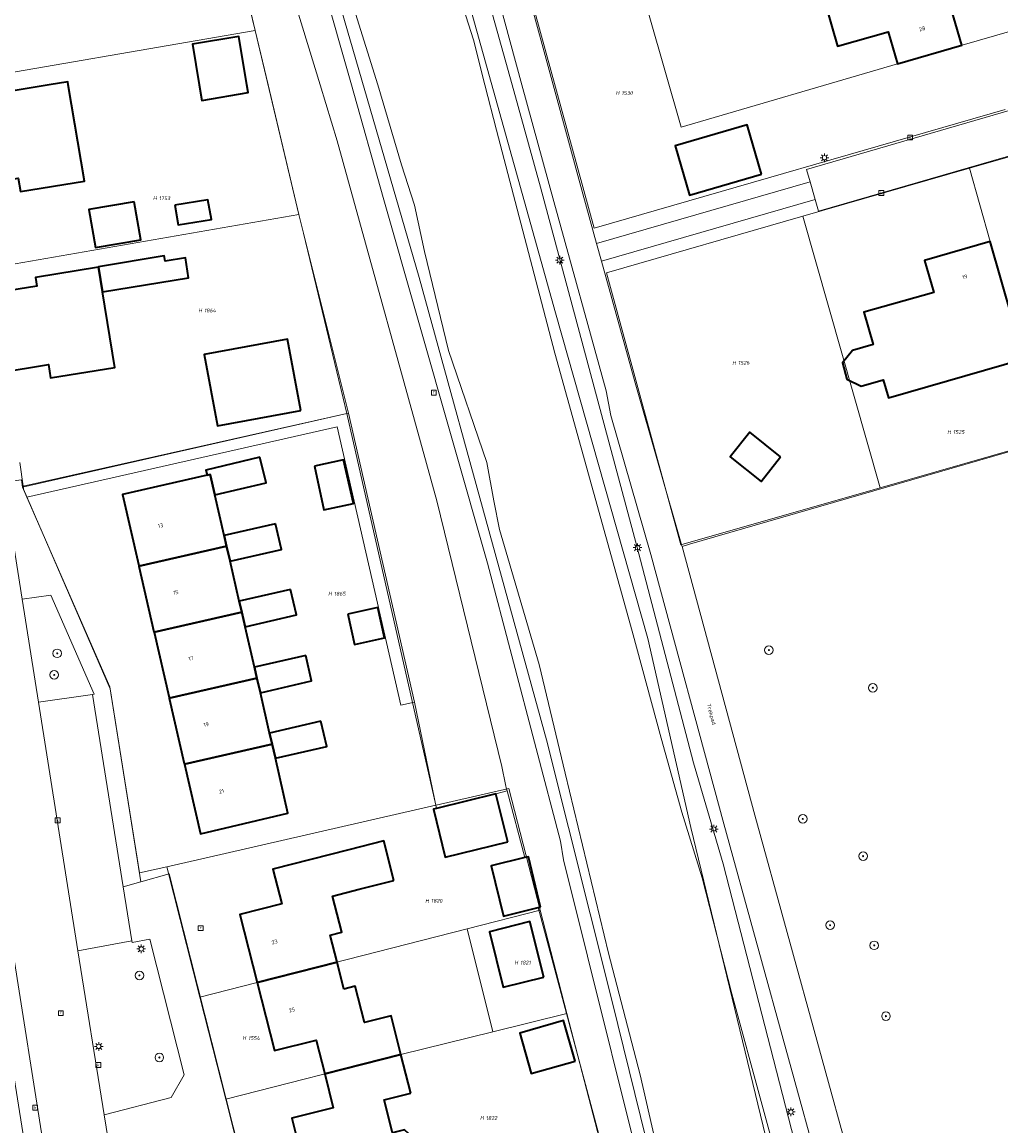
# Model space of a CAD drawing. Header units: metres. Extents: x 250001 to 257773, y 598992 to 609118.
# Tile 42 of 256: x 251597 to 251688, y 601062 to 601164. Entities that reach past the tile are written whole.
import ezdxf
from ezdxf.enums import TextEntityAlignment as Align
from ezdxf.lldxf.tags import DXFTag

# ---------------------------------------------------------------- set-up
doc = ezdxf.new("R2010")
doc.units = ezdxf.units.M
for name, color, linetype, lineweight in [('B-WE-GR-BOOM-S', 252, 'Continuous', 25), ('B-WE-GR-GROENVOORZIENING-GV', 252, 'Continuous', 18), ('B-WE-KG-GRENS_PERCEEL-G', 150, 'KG-PERCEEL', 18), ('B-WE-KG-GRENS_PERCEEL-S', 150, 'Continuous', 25), ('B-WE-KL-ET_LS_OV_LICHTMAST-S', 252, 'Continuous', 25), ('B-WE-OG-BEBOUWING-GV', 1, 'Continuous', 35), ('B-WE-OG-BEBOUWING-T18', 7, 'Continuous', 18), ('B-WE-OG-TERREIN_ERF-GV', 7, 'Continuous', 18), ('B-WE-OG-TOPOGRAFIE-T18', 2, 'Continuous', 18), ('B-WE-OG-WATER-GV', 252, 'Continuous', 18), ('B-WE-OG-WATER_SLOOT-GV', 252, 'Continuous', 18), ('B-WE-RI-GWA_KOLK-S', 252, 'Continuous', 25), ('B-WE-RI-GWA_RIOOLPUT-S', 252, 'Continuous', 25), ('B-WE-VH-VERHARDING_GESLOTEN-GV', 252, 'Continuous', 18), ('B-WE-VH-VERHARDING_OPEN-GV', 252, 'Continuous', 18), ('X-XX-AL-REFERENTIE-G', 7, 'Continuous', 18)]:
    doc.layers.add(name, color=color, linetype=linetype, lineweight=lineweight)
doc.styles.add('NLCS-ISO', font='NLCS-ISO.ttf')
doc.styles.add('NLCS-ISO-ANNOTATIEF-T18', font='NLCS-ISO.ttf', dxfattribs={"height": 1.8})
doc.styles.get("Standard").update_dxf_attribs({"font": 'NLCS-ISO.ttf'})
tags = doc.linetypes.add('KG-PERCEEL', pattern='A,5.5,-2,["P",Standard,S=1.8,R=0,X=-0.5,Y=-0.9],-2,5.5,-2,[5,NLCS.SHX,S=0.75,R=0,X=0,Y=0],-2', length=19).pattern_tags.tags
tags[6] = DXFTag(74, 10)

# ---------------------------------------------------------------- blocks, each defined once
blk = doc.blocks.new('SKG-PERCEELNUMMER-SO')
at = {"style": 'NLCS-ISO', "oblique": 10, "flags": 1}
blk.add_attdef('GEMEENTECODE', text='', height=1.8, dxfattribs=at).set_placement((0, 2.55), align=Align.MIDDLE_CENTER)
at = {"style": 'NLCS-ISO', "oblique": 10}
blk.add_attdef('SECTIE', text='', height=1.8, dxfattribs=at).set_placement((-0.5, 0), align=Align.MIDDLE_RIGHT)
blk.add_attdef('PERCEELNUMMER', text='', height=1.8, dxfattribs=at).set_placement((0.5, 0), align=Align.MIDDLE_LEFT)
blk = doc.blocks.new('BS2021-132-Xref-KAD-20210617')
at = {"layer": 'B-WE-KG-GRENS_PERCEEL-G', "flags": 128}
for points in [[(251609.897, 601260.642), (251616.541, 601238.181), (251628.616, 601200.945), (251635.175, 601179.23), (251646.921, 601137.119), (251655.516, 601106.834), (251659.523, 601089.254), (251672.481, 601035.762), (251676.428, 601018.87), (251678.027, 601010.551), (251677.691, 601003.801), (251676.549, 600999.492), (251674.843, 600994.748), (251673.146, 600992.442), (251666.867, 600986.589), (251660.334, 600979.487), (251656.249, 600974.502), (251656.542, 600968.562), (251664.574, 600956.719), (251670.799, 600947.132), (251674.285, 600941.556), (251676.767, 600935.421), (251679.047, 600925.036), (251691.45, 600837.48), (251692.431, 600831.725), (251693.235, 600828.972), (251694.353, 600826.405), (251699.275, 600820.011), (251705.446, 600812.8), (251710.429, 600805.968), (251717.472, 600797.566), (251723.642, 600790.168), (251728.066, 600784.463), (251731.55, 600778.637), (251736.837, 600769.054), (251743.492, 600757.153), (251747.786, 600749.948), (251750.773, 600745.062), (251754.574, 600740.235), (251765.66, 600727.634)], [(251599.91, 601239.241), (251600.523, 601239.116), (251604.956, 601236.224), (251607.451, 601233.902), (251620.064, 601189.225), (251634.228, 601140.416), (251641.645, 601113.511), (251646.096, 601097.43), (251652.208, 601073.092), (251656.96, 601053.822), (251662.572, 601029.673), (251665.841, 601015.722), (251666.696, 601009.655), (251666.056, 601005.344), (251664.544, 601002.412), (251661.966, 600998.921), (251657.506, 600994.25), (251652.475, 600990.023)], [(251618.982, 601163.392), (251617.572, 601169.315), (251614.748, 601180.837)], [(251692.414, 601164.223), (251678.76, 601160.29), (251658.631, 601154.393), (251654.177, 601169.9)], [(251644.473, 601167.082), (251650.52, 601145), (251688.786, 601156.031)], [(251618.982, 601163.392), (251589.446, 601158.298)], [(251623.053, 601146.289), (251618.982, 601163.392)], [(251685.455, 601150.574), (251695.509, 601153.47), (251700.891, 601155.02)], [(251669.93, 601146.11), (251685.455, 601150.574)], [(251692.687, 601125.321), (251687.38, 601143.77), (251685.455, 601150.574)], [(251623.053, 601146.289), (251592.321, 601140.934)], [(251627.503, 601127.774), (251627.182, 601129.187), (251623.472, 601144.53), (251623.053, 601146.289)], [(251677.141, 601120.868), (251658.596, 601115.55), (251651.66, 601140.84), (251669.93, 601146.11)], [(251677.141, 601120.868), (251669.93, 601146.11)], [(251597.382, 601121.021), (251627.503, 601127.774)], [(251635.794, 601091.332), (251627.503, 601127.774)], [(251692.687, 601125.321), (251677.141, 601120.868)], [(251597.082, 601123.211), (251597.382, 601121.021)], [(251597.382, 601121.021), (251597.422, 601120.732), (251605.499, 601102.144), (251608.213, 601085.033), (251610.759, 601085.607)], [(251635.794, 601091.332), (251635.822, 601091.338), (251642.576, 601092.887)], [(251645.503, 601081.582), (251642.576, 601092.887)], [(251610.759, 601085.607), (251614.69, 601086.493), (251635.794, 601091.332)], [(251610.759, 601085.607), (251613.835, 601073.475)], [(251638.701, 601079.841), (251645.503, 601081.582)], [(251647.992, 601071.967), (251645.503, 601081.582)], [(251638.701, 601079.841), (251619.163, 601074.839), (251613.835, 601073.475)], [(251641.099, 601070.266), (251638.701, 601079.841)], [(251613.835, 601073.475), (251616.238, 601063.994)], [(251641.099, 601070.266), (251647.992, 601071.967)], [(251651.236, 601059.436), (251647.992, 601071.967)], [(251641.099, 601070.266), (251632.547, 601068.156), (251616.238, 601063.994)], [(251616.238, 601063.994), (251619.381, 601051.595)]]:
    blk.add_lwpolyline(points, dxfattribs=at)
at = {"layer": 'B-WE-KG-GRENS_PERCEEL-S', "xscale": 0.2, "yscale": 0.2, "zscale": 0.2}
for p, values in [((251652.973, 601157.574), {'PERCEELNUMMER': '1530', 'SECTIE': 'H'}), ((251609.918, 601147.79), {'PERCEELNUMMER': '1753', 'SECTIE': 'H'}), ((251614.135, 601137.35), {'PERCEELNUMMER': '1864', 'SECTIE': 'H'}), ((251663.823, 601132.483), {'PERCEELNUMMER': '1526', 'SECTIE': 'H'}), ((251683.828, 601126.04), {'PERCEELNUMMER': '1525', 'SECTIE': 'H'}), ((251626.215, 601111.002), {'PERCEELNUMMER': '1865', 'SECTIE': 'H'}), ((251635.247, 601082.437), {'PERCEELNUMMER': '1820', 'SECTIE': 'H'}), ((251643.545, 601076.695), {'PERCEELNUMMER': '1821', 'SECTIE': 'H'}), ((251618.235, 601069.675), {'PERCEELNUMMER': '1554', 'SECTIE': 'H'}), ((251640.351, 601062.237), {'PERCEELNUMMER': '1822', 'SECTIE': 'H'})]:
    blk.add_blockref('SKG-PERCEELNUMMER-SO', p, dxfattribs=at).add_auto_attribs(values)
blk = doc.blocks.new('SKL-ET_OV_LICHTMAST-SO')
at = {"color": 0, "linetype": 'ByBlock', "lineweight": 18}
for points in [[(-1.25, 0), (-2, 0)], [(-1.41, 1.41), (-0.88, 0.88)], [(0, 2), (0, 1.25)], [(0.88, 0.88), (1.41, 1.41)], [(2, 0), (1.25, 0)], [(-1.41, -1.41), (-0.88, -0.88)], [(0, -1.25), (0, -2)], [(0.88, -0.88), (1.41, -1.41)]]:
    blk.add_lwpolyline(points, dxfattribs=at)
blk.add_circle((0, 0), 1, dxfattribs=at)
blk = doc.blocks.new('SRI-KOLK-SO')
at = {"color": 0, "linetype": 'ByBlock', "lineweight": 18}
blk.add_lwpolyline([(-1.125, -1.125), (1.125, -1.125), (1.125, 1.125), (-1.125, 1.125)], close=True, dxfattribs=at)
at = {"color": 0, "linetype": 'ByBlock', "lineweight": 18, "style": 'NLCS-ISO'}
blk.add_text('k', height=1.5, dxfattribs=at).set_placement((0, 0), align=Align.MIDDLE_CENTER)
blk = doc.blocks.new('SRI-PUT_INSPECTIEPUT_RIOOLPUT-SO')
at = {"color": 0, "linetype": 'ByBlock', "lineweight": 18}
blk.add_lwpolyline([(-1.12, -1.12), (1.12, -1.12), (1.12, 1.12), (-1.12, 1.12)], close=True, dxfattribs=at)
at = {"color": 0, "linetype": 'ByBlock', "lineweight": 18, "style": 'NLCS-ISO'}
blk.add_text('r', height=1.5, dxfattribs=at).set_placement((0, 0.28), align=Align.MIDDLE_CENTER)
blk = doc.blocks.new('SGR-BOOM_01-SO')
at = {"linetype": 'ByBlock', "lineweight": 18}
h = blk.add_hatch(color=0, dxfattribs=at)
h.dxf.hatch_style = 1
edge = h.paths.add_edge_path()
edge.add_arc((0, 0), 0.25, 0, 360)
at = {"color": 0, "linetype": 'ByBlock', "lineweight": 18}
for radius in [2, 0.25]:
    blk.add_circle((0, 0), radius, dxfattribs=at)
blk = doc.blocks.new('BS2021-132-Xref-BGT-GRIJS-20210617-aangepast')
at = {"layer": 'B-WE-GR-GROENVOORZIENING-GV', "flags": 128}
for points in [[(251639.89, 601169.14), (251642.894, 601158.336), (251645.54, 601148.819), (251654.489, 601115.43), (251659.76, 601095.28), (251662.539, 601085.89), (251679.649, 601019.349)], [(251671.606, 601056.867), (251662.596, 601089.609), (251655.8, 601114.642), (251652.082, 601127.579), (251651.631, 601129.872), (251646.758, 601147.473), (251643.798, 601158.336), (251641.609, 601166.371)], [(251614.748, 601180.837), (251618.982, 601163.392), (251620.185, 601158.336), (251623.053, 601146.289), (251627.648, 601127.799), (251633.799, 601100.92), (251635.858, 601091.027), (251641.382, 601092.383), (251642.424, 601092.656), (251642.375, 601092.841), (251642.26, 601093.27), (251641.94, 601094.949), (251635.88, 601119.65), (251626.6, 601153.14), (251625.017, 601158.336), (251619.859, 601175.27)], [(251656.649, 601050.28), (251647.67, 601086.239), (251647.38, 601087.979), (251640.609, 601113.849), (251630.899, 601147.869), (251627.929, 601158.336), (251622.619, 601177.05), (251613.48, 601206.979), (251613.045, 601208.422), (251610.809, 601207.75), (251619.859, 601175.27), (251625.017, 601158.336), (251626.6, 601153.14), (251635.88, 601119.65), (251641.94, 601094.949), (251642.26, 601093.27), (251642.375, 601092.841), (251642.424, 601092.656), (251644.079, 601086.46), (251644.402, 601086.538), (251645.533, 601081.86), (251645.321, 601081.809), (251651.51, 601058.64)], [(251751.051, 601142.117), (251659.41, 601115.609), (251658.702, 601115.404), (251665.489, 601090.4), (251674.5, 601057.66)]]:
    blk.add_lwpolyline(points, dxfattribs=at)
for points in [[(251603.999, 601101.662), (251599.966, 601110.882), (251597.304, 601110.501), (251598.819, 601100.92), (251603.839, 601101.639)], [(251612.38, 601066.27), (251609.17, 601078.88), (251607.525, 601078.567), (251607.499, 601078.729), (251602.48, 601077.79), (251604.926, 601062.543), (251611.16, 601064.15)]]:
    blk.add_lwpolyline(points, close=True, dxfattribs=at)
at = {"layer": 'B-WE-OG-BEBOUWING-GV', "flags": 128}
for points in [[(251679.98, 601167.239), (251678.1, 601173.77), (251670.399, 601171.55), (251673.17, 601161.92), (251677.899, 601163.28), (251678.76, 601160.29), (251684.73, 601162.01), (251682.959, 601168.109)], [(251618.202, 601158.336), (251617.448, 601162.836), (251613.14, 601162.114), (251613.773, 601158.336), (251614.015, 601156.891), (251618.323, 601157.613)], [(251601.578, 601158.336), (251601.529, 601158.63), (251599.806, 601158.336), (251595.72, 601157.64), (251595.85, 601156.9), (251592.559, 601156.339), (251592.76, 601155.13), (251591.239, 601154.869), (251592.209, 601148.859), (251596.929, 601149.64), (251597.14, 601148.4), (251603.089, 601149.369)], [(251666.111, 601150.028), (251664.769, 601154.614), (251658.054, 601152.649), (251659.396, 601148.063)], [(251607.712, 601147.468), (251603.506, 601146.731), (251604.128, 601143.201), (251608.331, 601143.934)], [(251611.501, 601147.137), (251611.803, 601145.302), (251614.9, 601145.818), (251614.588, 601147.646)], [(251690.516, 601132.865), (251687.38, 601143.77), (251681.279, 601142.01), (251682.13, 601139.03), (251675.63, 601137.18), (251676.492, 601134.176), (251674.578, 601133.627), (251673.634, 601132.466), (251674.046, 601130.955), (251675.386, 601130.324), (251677.429, 601130.91), (251677.913, 601129.222)], [(251604.41, 601141.38), (251604.783, 601139.075), (251612.787, 601140.383), (251612.485, 601142.231), (251610.593, 601141.922), (251610.522, 601142.434), (251604.405, 601141.417)], [(251604.783, 601139.075), (251604.41, 601141.38), (251598.54, 601140.41), (251598.67, 601139.619), (251595.38, 601139.079), (251595.579, 601137.839), (251594.049, 601137.579), (251595.029, 601131.55), (251599.75, 601132.319), (251599.94, 601131.089), (251605.92, 601132.06)], [(251623.213, 601128.042), (251621.99, 601134.67), (251614.238, 601133.24), (251615.461, 601126.612)], [(251667.881, 601123.724), (251665, 601126.018), (251663.178, 601123.73), (251666.059, 601121.436)], [(251619.413, 601123.695), (251614.394, 601122.501), (251614.5, 601122.039), (251614.777, 601122.102), (251615.216, 601120.204), (251619.995, 601121.309)], [(251624.501, 601122.866), (251625.364, 601118.816), (251628.123, 601119.405), (251627.209, 601123.458)], [(251615.216, 601120.204), (251614.777, 601122.102), (251614.5, 601122.039), (251606.625, 601120.235), (251608.141, 601113.63), (251608.155, 601113.568), (251616.319, 601115.436), (251616.093, 601116.415)], [(251620.866, 601117.519), (251616.093, 601116.415), (251616.319, 601115.436), (251616.646, 601114.024), (251621.418, 601115.127)], [(251616.646, 601114.024), (251616.319, 601115.436), (251608.155, 601113.568), (251609.562, 601107.469), (251609.571, 601107.429), (251617.738, 601109.299), (251617.504, 601110.311)], [(251622.263, 601111.411), (251617.504, 601110.311), (251617.738, 601109.299), (251618.05, 601107.937), (251622.82, 601109.03)], [(251618.05, 601107.937), (251617.738, 601109.299), (251609.571, 601107.429), (251610.972, 601101.338), (251610.983, 601101.289), (251619.145, 601103.156), (251618.914, 601104.167)], [(251627.601, 601109.112), (251628.213, 601106.296), (251631.019, 601106.906), (251630.403, 601109.721)], [(251623.682, 601105.26), (251618.914, 601104.167), (251619.145, 601103.156), (251619.459, 601101.797), (251624.227, 601102.896)], [(251619.459, 601101.797), (251619.145, 601103.156), (251610.983, 601101.289), (251612.373, 601095.202), (251612.386, 601095.147), (251620.559, 601097.018), (251620.325, 601098.037)], [(251625.094, 601099.136), (251620.325, 601098.037), (251620.559, 601097.018), (251620.857, 601095.703), (251625.643, 601096.784)], [(251620.857, 601095.703), (251620.559, 601097.018), (251612.386, 601095.147), (251613.875, 601088.681), (251622.012, 601090.588)], [(251642.477, 601087.921), (251641.382, 601092.383), (251635.858, 601091.027), (251635.574, 601090.957), (251636.669, 601086.495)], [(251631.894, 601084.337), (251630.954, 601088.026), (251627.709, 601087.199), (251620.63, 601085.4), (251621.45, 601082.16), (251617.559, 601081.17), (251619.169, 601074.841), (251626.597, 601076.742), (251625.959, 601079.25), (251627.029, 601079.52), (251626.17, 601082.88), (251628.649, 601083.51)], [(251645.533, 601081.86), (251644.402, 601086.538), (251644.079, 601086.46), (251640.947, 601085.703), (251642.078, 601081.025), (251645.321, 601081.809)], [(251645.843, 601075.345), (251644.547, 601080.512), (251640.772, 601079.565), (251642.068, 601074.398)], [(251627.239, 601074.219), (251626.597, 601076.742), (251619.169, 601074.841), (251620.779, 601068.51), (251624.649, 601069.489), (251625.449, 601066.345), (251632.543, 601068.155), (251631.63, 601071.739), (251629.16, 601071.119), (251628.299, 601074.489)], [(251648.757, 601067.54), (251647.686, 601071.295), (251643.601, 601070.13), (251644.672, 601066.375)], [(251633.459, 601064.56), (251632.543, 601068.155), (251625.449, 601066.345), (251626.25, 601063.199), (251622.38, 601062.219), (251623.989, 601055.79), (251627.896, 601056.779), (251628.38, 601054.87), (251634.681, 601056.466), (251633.689, 601060.382), (251632.876, 601061.141), (251631.761, 601060.857), (251630.98, 601063.93)]]:
    blk.add_lwpolyline(points, close=True, dxfattribs=at)
at = {"layer": 'B-WE-OG-TERREIN_ERF-GV', "flags": 128}
for points in [[(251644.309, 601167.109), (251646.699, 601158.336), (251649.459, 601148.209), (251650.74, 601143.583), (251670.615, 601149.311), (251670.28, 601150.46), (251689.369, 601156.009)], [(251712.014, 601158.336), (251671.41, 601146.58), (251671.089, 601147.678), (251651.193, 601141.945), (251654.329, 601130.619), (251658.69, 601115.449), (251658.702, 601115.404), (251659.41, 601115.609), (251751.051, 601142.117)], [(251651.51, 601058.64), (251645.321, 601081.809), (251642.078, 601081.025), (251640.947, 601085.703), (251644.079, 601086.46), (251642.424, 601092.656), (251641.382, 601092.383), (251642.477, 601087.921), (251636.669, 601086.495), (251635.574, 601090.957), (251635.858, 601091.027), (251633.799, 601100.92), (251632.532, 601100.632), (251626.603, 601126.539), (251597.73, 601119.989), (251605.449, 601102.338), (251608.346, 601084.204), (251610.959, 601084.949), (251619.579, 601051.01)], [(251623.989, 601055.79), (251622.38, 601062.219), (251626.25, 601063.199), (251625.449, 601066.345), (251624.649, 601069.489), (251620.779, 601068.51), (251619.169, 601074.841), (251617.559, 601081.17), (251621.45, 601082.16), (251620.63, 601085.4), (251627.709, 601087.199), (251630.954, 601088.026), (251631.894, 601084.337), (251628.649, 601083.51), (251626.17, 601082.88), (251627.029, 601079.52), (251625.959, 601079.25), (251626.597, 601076.742), (251627.239, 601074.219), (251628.299, 601074.489), (251629.16, 601071.119), (251631.63, 601071.739), (251632.543, 601068.155), (251633.459, 601064.56), (251630.98, 601063.93), (251631.761, 601060.857)]]:
    blk.add_lwpolyline(points, dxfattribs=at)
for points in [[(251610.376, 601198.131), (251605.497, 601217.326), (251600.926, 601235.257), (251599.54, 601236.109), (251590.6, 601239.829), (251582.829, 601239.79), (251576.753, 601237.871), (251577.76, 601231.54), (251582.7, 601201.03), (251588.17, 601167.349), (251589.626, 601158.336), (251592.47, 601140.739), (251595.585, 601121.368), (251597.23, 601121.589), (251597.34, 601120.927), (251627.505, 601127.767), (251627.648, 601127.799), (251623.053, 601146.289), (251620.185, 601158.336), (251618.982, 601163.392), (251614.748, 601180.837)], [(251679.98, 601167.239), (251682.959, 601168.109), (251684.73, 601162.01), (251678.76, 601160.29), (251677.899, 601163.28), (251673.17, 601161.92), (251670.399, 601171.55), (251678.1, 601173.77)], [(251617.448, 601162.836), (251618.202, 601158.336), (251618.323, 601157.613), (251614.015, 601156.891), (251613.773, 601158.336), (251613.14, 601162.114)], [(251603.089, 601149.369), (251597.14, 601148.4), (251596.929, 601149.64), (251592.209, 601148.859), (251591.239, 601154.869), (251592.76, 601155.13), (251592.559, 601156.339), (251595.85, 601156.9), (251595.72, 601157.64), (251599.806, 601158.336), (251601.529, 601158.63), (251601.578, 601158.336)], [(251664.769, 601154.614), (251666.111, 601150.028), (251659.396, 601148.063), (251658.054, 601152.649)], [(251607.712, 601147.468), (251608.331, 601143.934), (251604.128, 601143.201), (251603.506, 601146.731)], [(251611.501, 601147.137), (251614.588, 601147.646), (251614.9, 601145.818), (251611.803, 601145.302)], [(251690.516, 601132.865), (251677.913, 601129.222), (251677.429, 601130.91), (251675.386, 601130.324), (251674.046, 601130.955), (251673.634, 601132.466), (251674.578, 601133.627), (251676.492, 601134.176), (251675.63, 601137.18), (251682.13, 601139.03), (251681.279, 601142.01), (251687.38, 601143.77)], [(251604.41, 601141.38), (251604.405, 601141.417), (251610.522, 601142.434), (251610.593, 601141.922), (251612.485, 601142.231), (251612.787, 601140.383), (251604.783, 601139.075), (251605.92, 601132.06), (251599.94, 601131.089), (251599.75, 601132.319), (251595.029, 601131.55), (251594.049, 601137.579), (251595.579, 601137.839), (251595.38, 601139.079), (251598.67, 601139.619), (251598.54, 601140.41)], [(251621.99, 601134.67), (251623.213, 601128.042), (251615.461, 601126.612), (251614.238, 601133.24)], [(251667.881, 601123.724), (251666.059, 601121.436), (251663.178, 601123.73), (251665, 601126.018)], [(251613.875, 601088.681), (251612.386, 601095.147), (251612.373, 601095.202), (251610.983, 601101.289), (251610.972, 601101.338), (251609.571, 601107.429), (251609.562, 601107.469), (251608.155, 601113.568), (251608.141, 601113.63), (251606.625, 601120.235), (251614.5, 601122.039), (251614.394, 601122.501), (251619.413, 601123.695), (251619.995, 601121.309), (251615.216, 601120.204), (251616.093, 601116.415), (251620.866, 601117.519), (251621.418, 601115.127), (251616.646, 601114.024), (251617.504, 601110.311), (251622.263, 601111.411), (251622.82, 601109.03), (251618.05, 601107.937), (251618.914, 601104.167), (251623.682, 601105.26), (251624.227, 601102.896), (251619.459, 601101.797), (251620.325, 601098.037), (251625.094, 601099.136), (251625.643, 601096.784), (251620.857, 601095.703), (251622.012, 601090.588)], [(251624.501, 601122.866), (251627.209, 601123.458), (251628.123, 601119.405), (251625.364, 601118.816)], [(251627.601, 601109.112), (251630.403, 601109.721), (251631.019, 601106.906), (251628.213, 601106.296)], [(251642.068, 601074.398), (251640.772, 601079.565), (251644.547, 601080.512), (251645.843, 601075.345)], [(251643.601, 601070.13), (251647.686, 601071.295), (251648.757, 601067.54), (251644.672, 601066.375)]]:
    blk.add_lwpolyline(points, close=True, dxfattribs=at)
at = {"layer": 'B-WE-OG-WATER-GV', "flags": 128}
for points in [[(251668.991, 601053.086), (251663.352, 601073.801), (251660.581, 601084.571), (251658.671, 601090.686), (251656.75, 601097.562), (251654.055, 601107.521), (251646.871, 601133.394), (251641.444, 601154.123), (251640.363, 601158.336), (251639.287, 601162.53), (251636.219, 601172.172)], [(251627.038, 601169.072), (251630.391, 601158.336), (251630.655, 601157.492), (251632.606, 601150.88), (251633.821, 601147.136), (251634.733, 601142.84), (251636.985, 601133.642), (251640.534, 601123.199), (251641.176, 601119.642), (251641.706, 601116.992), (251645.394, 601104.409), (251647.834, 601094.302), (251651.861, 601077.573), (251654.791, 601066.26), (251657.064, 601056.369)]]:
    blk.add_lwpolyline(points, dxfattribs=at)
at = {"layer": 'B-WE-OG-WATER_SLOOT-GV', "flags": 128}
for points in [[(251636.219, 601172.172), (251639.287, 601162.53), (251640.363, 601158.336), (251641.444, 601154.123), (251646.871, 601133.394), (251654.055, 601107.521), (251656.75, 601097.562), (251658.671, 601090.686), (251660.581, 601084.571), (251663.352, 601073.801), (251668.991, 601053.086)], [(251679.649, 601019.349), (251662.539, 601085.89), (251659.76, 601095.28), (251654.489, 601115.43), (251645.54, 601148.819), (251642.894, 601158.336), (251639.89, 601169.14)], [(251657.064, 601056.369), (251654.791, 601066.26), (251651.861, 601077.573), (251647.834, 601094.302), (251645.394, 601104.409), (251641.706, 601116.992), (251641.176, 601119.642), (251640.534, 601123.199), (251636.985, 601133.642), (251634.733, 601142.84), (251633.821, 601147.136), (251632.606, 601150.88), (251630.655, 601157.492), (251630.391, 601158.336), (251627.038, 601169.072)], [(251622.619, 601177.05), (251627.929, 601158.336), (251630.899, 601147.869), (251640.609, 601113.849), (251647.38, 601087.979), (251647.67, 601086.239), (251656.649, 601050.28)]]:
    blk.add_lwpolyline(points, dxfattribs=at)
at = {"layer": 'B-WE-VH-VERHARDING_GESLOTEN-GV', "flags": 128}
for points in [[(251674.5, 601057.66), (251665.489, 601090.4), (251658.702, 601115.404), (251658.69, 601115.449), (251654.329, 601130.619), (251651.193, 601141.945), (251650.74, 601143.583), (251649.459, 601148.209), (251646.699, 601158.336), (251644.309, 601167.109)], [(251641.609, 601166.371), (251643.798, 601158.336), (251646.758, 601147.473), (251651.631, 601129.872), (251652.082, 601127.579), (251655.8, 601114.642), (251662.596, 601089.609), (251671.606, 601056.867)], [(251582.23, 601166.65), (251583.567, 601158.336), (251586.399, 601140.719), (251588.91, 601124.75), (251589.572, 601120.605), (251594.279, 601091.14), (251601.359, 601046.5)], [(251605.451, 601059.273), (251604.926, 601062.543), (251602.48, 601077.79), (251598.819, 601100.92), (251597.304, 601110.501), (251595.585, 601121.368), (251592.47, 601140.739), (251589.626, 601158.336), (251588.17, 601167.349)], [(251689.369, 601156.009), (251670.28, 601150.46), (251670.615, 601149.311), (251671.089, 601147.678), (251671.41, 601146.58), (251712.014, 601158.336)]]:
    blk.add_lwpolyline(points, dxfattribs=at)
at = {"layer": 'B-WE-VH-VERHARDING_OPEN-GV', "flags": 128}
for points in [[(251671.089, 601147.678), (251670.615, 601149.311), (251650.74, 601143.583), (251651.193, 601141.945)], [(251633.799, 601100.92), (251627.648, 601127.799), (251627.505, 601127.767), (251597.34, 601120.927), (251597.73, 601119.989), (251626.603, 601126.539), (251632.532, 601100.632)], [(251597.34, 601120.927), (251597.23, 601121.589), (251595.585, 601121.368), (251597.304, 601110.501), (251599.966, 601110.882), (251603.999, 601101.662), (251603.839, 601101.639), (251606.7, 601083.734), (251608.346, 601084.204), (251605.449, 601102.338), (251597.73, 601119.989)], [(251606.7, 601083.734), (251603.839, 601101.639), (251598.819, 601100.92), (251602.48, 601077.79), (251607.499, 601078.729)]]:
    blk.add_lwpolyline(points, close=True, dxfattribs=at)
for points in [[(251601.359, 601046.5), (251594.279, 601091.14), (251589.572, 601120.605), (251587.89, 601120.355), (251592.601, 601090.872), (251595.618, 601071.844), (251589.184, 601070.376), (251578.411, 601067.917), (251571.872, 601066.426), (251567.245, 601087.945), (251565.094, 601098.733), (251564.108, 601098.565), (251566.214, 601087.989), (251570.525, 601066.487), (251570.893, 601064.869), (251595.822, 601070.557), (251596.143, 601068.528), (251599.681, 601046.235)], [(251619.579, 601051.01), (251610.959, 601084.949), (251608.346, 601084.204), (251606.7, 601083.734), (251607.499, 601078.729), (251607.525, 601078.567), (251609.17, 601078.88), (251612.38, 601066.27), (251611.16, 601064.15), (251604.926, 601062.543), (251605.451, 601059.273)]]:
    blk.add_lwpolyline(points, dxfattribs=at)
at = {"layer": 'B-WE-GR-BOOM-S', "xscale": 0.2, "yscale": 0.2, "zscale": 0.2}
for p in [(251600.56, 601105.46), (251666.786, 601105.765), (251600.28, 601103.45), (251676.458, 601102.257), (251669.938, 601090.056), (251675.552, 601086.597), (251672.483, 601080.169), (251676.588, 601078.299), (251608.208, 601075.505), (251677.681, 601071.71), (251610.061, 601067.867)]:
    blk.add_blockref('SGR-BOOM_01-SO', p, dxfattribs=at)
at = {"layer": 'B-WE-KL-ET_LS_OV_LICHTMAST-S', "xscale": 0.2, "yscale": 0.2, "zscale": 0.2}
for p in [(251671.96, 601151.55), (251647.32, 601142.03), (251654.56, 601115.29), (251661.66, 601089.12), (251608.38, 601077.964), (251604.419, 601068.901), (251668.83, 601062.81)]:
    blk.add_blockref('SKL-ET_OV_LICHTMAST-SO', p, dxfattribs=at)
at = {"layer": 'B-WE-RI-GWA_KOLK-S', "xscale": 0.2, "yscale": 0.2, "zscale": 0.2}
for p in [(251679.93, 601153.44), (251677.25, 601148.271), (251600.6, 601089.93), (251604.38, 601067.17), (251598.51, 601063.21)]:
    blk.add_blockref('SRI-KOLK-SO', p, dxfattribs=at)
at = {"layer": 'B-WE-RI-GWA_RIOOLPUT-S', "xscale": 0.2, "yscale": 0.2, "zscale": 0.2}
for p in [(251635.6, 601129.7), (251613.9, 601079.9), (251600.9, 601072)]:
    blk.add_blockref('SRI-PUT_INSPECTIEPUT_RIOOLPUT-SO', p, dxfattribs=at)
at = {"layer": 'B-WE-OG-BEBOUWING-T18', "style": 'NLCS-ISO-ANNOTATIEF-T18'}
for s, rotation, p in [('28', 16.1, (251681.053, 601163.552)), ('19', 16.1, (251685.022, 601140.488)), ('13', 12.9, (251610.168, 601117.338)), ('15', 12.9, (251611.596, 601111.126)), ('17', 12.9, (251613.006, 601104.986)), ('19', 12.9, (251614.417, 601098.846)), ('21', 12.9, (251615.845, 601092.633)), ('23', 14.3, (251620.787, 601078.622)), ('25', 14.3, (251622.397, 601072.292))]:
    blk.add_text(s, height=0.36, rotation=rotation, dxfattribs=at).set_placement(p, align=Align.MIDDLE)
at = {"layer": 'B-WE-OG-TOPOGRAFIE-T18', "style": 'NLCS-ISO-ANNOTATIEF-T18'}
blk.add_text('Trekpad', height=0.36, rotation=285.2, dxfattribs=at).set_placement((251661.388, 601099.784), align=Align.MIDDLE)

msp = doc.modelspace()

# ---------------------------------------------------------------- block references
at = {"layer": 'X-XX-AL-REFERENTIE-G'}
for name in ['BS2021-132-Xref-BGT-GRIJS-20210617-aangepast', 'BS2021-132-Xref-KAD-20210617']:
    msp.add_blockref(name, (0, 0), dxfattribs=at)

doc.saveas('drawing.dxf')
